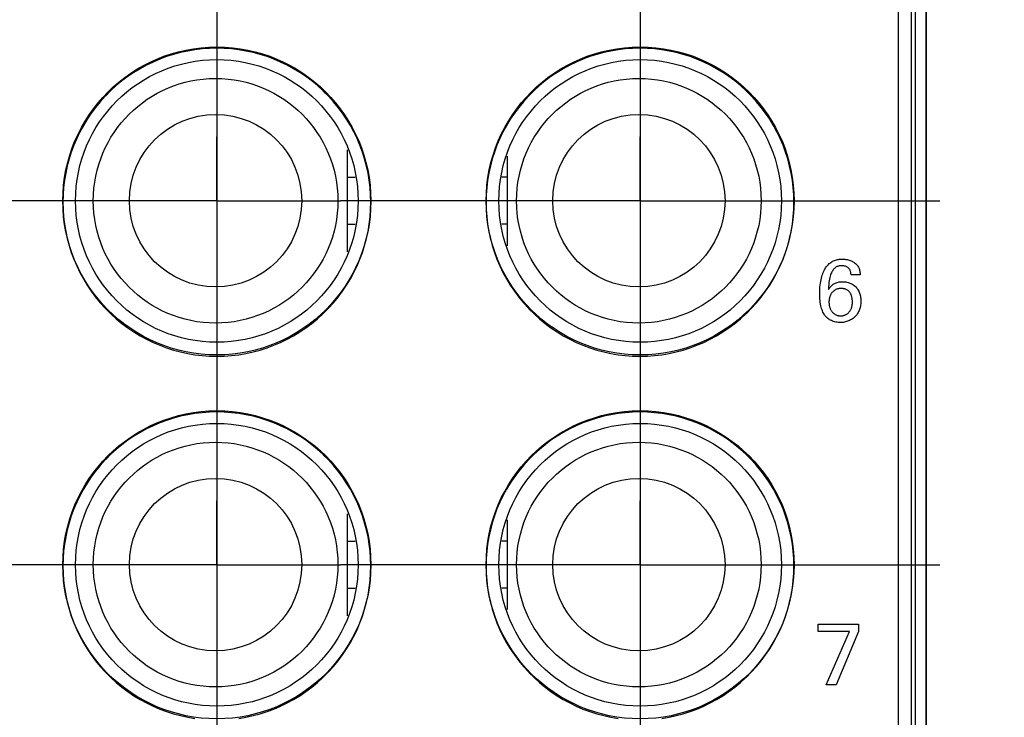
# Model space of a CAD drawing. Header units: inches. Extents: x 0.2 to 16.8, y 0.1 to 10.8.
# Tile 22 of 47: x 4.212 to 4.989, y 6.093 to 6.643. Entities that reach past the tile are written whole.
import ezdxf

# ---------------------------------------------------------------- set-up
doc = ezdxf.new("R2010")
doc.units = ezdxf.units.IN
doc.header["$LTSCALE"] = 0.935
doc.header["$MEASUREMENT"] = 0
doc.linetypes.add('CENTER', pattern=[0.6, 0.375, -0.075, 0.075, -0.075])
doc.layers.get('0').update_dxf_attribs({"linetype": 'CONTINUOUS'})
for name, color, linetype in [('ARTWORK', 7, 'CONTINUOUS'), ('DEFAULT_1', 7, 'CENTER'), ('DIMENSIONS', 7, 'CONTINUOUS')]:
    doc.layers.add(name, color=color, linetype=linetype)
doc.styles.get("Standard").update_dxf_attribs({"font": 'txt', "width": 0.8})
doc.dimstyles.new('DIMSTYLE_2', dxfattribs={"dimtxt": 0.125, "dimasz": 0.18, "dimexe": 0.18, "dimexo": 0.0625, "dimgap": 0.09, "dimtad": 0, "dimtih": 1, "dimtoh": 1, "dimdec": 3, "dimzin": 4, "dimdsep": 46, "dimtxsty": 'STANDARD', "dimblk": '_FILLED', "dimblk1": '_FILLED', "dimblk2": '_FILLED', "dimcen": 0.09, "dimadec": 0, "dimazin": 0, "dimtp": 0.001, "dimtm": 0.001, "dimtfac": 1, "dimtdec": 3, "dimtofl": 0, "dimtmove": 0, "dimatfit": 3, "dimldrblk": '_FILLED', "dimfxl": 1, "dimtolj": 1, "dimtzin": 4, "dimarcsym": 0})

# ---------------------------------------------------------------- blocks, each defined once
blk = doc.blocks.new('*D21')
at = {"layer": 'DIMENSIONS', "color": 2, "linetype": 'CONTINUOUS'}
blk.add_line((4.36747, 7.012), (4.36747, 2.31488), dxfattribs=at)
at = {"layer": 'DIMENSIONS', "color": 2, "linetype": 'CONTINUOUS', "width": 0.8}
for s, p in [(']', (4.42997, 2.15238)), ('1.37', (4.42997, 1.75238)), ('[', (4.42997, 1.65238)), ('.054', (4.42997, 1.12738)), ('10X -', (4.42997, 0.62738))]:
    blk.add_text(s, height=0.125, rotation=90, dxfattribs=at).set_placement(p)
blk = doc.blocks.new('_FILLED')
at = {"color": 0, "linetype": 'BYBLOCK'}
blk.add_solid([(0, 0), (-1, 0.1736), (-1, -0.1736)], dxfattribs=at)
blk = doc.blocks.new('*D22')
at = {"layer": 'DIMENSIONS', "color": 2, "linetype": 'CONTINUOUS'}
blk.add_line((4.70147, 7.012), (4.70147, 2.31488), dxfattribs=at)
at = {"layer": 'DIMENSIONS', "color": 2, "linetype": 'CONTINUOUS', "width": 0.8}
for s, p in [(']', (4.76397, 2.15238)), ('7.11', (4.76397, 1.75238)), ('[', (4.76397, 1.65238)), ('.280', (4.76397, 1.12738)), ('9X ', (4.76397, 0.82738))]:
    blk.add_text(s, height=0.125, rotation=90, dxfattribs=at).set_placement(p)
blk = doc.blocks.new('*D23')
at = {"layer": 'DIMENSIONS', "color": 2, "linetype": 'CONTINUOUS'}
for p, q in [((4.70947, 4.33777), (4.70947, 2.88968)), ((4.70947, 2.88968), (4.88728, 2.61657)), ((4.88728, 2.61657), (4.88728, 2.31488))]:
    blk.add_line(p, q, dxfattribs=at)
at = {"layer": 'DIMENSIONS', "color": 2, "linetype": 'CONTINUOUS', "width": 0.8}
for s, p in [(']', (4.94978, 2.15238)), ('7.32', (4.94978, 1.75238)), ('[', (4.94978, 1.65238)), ('.288', (4.94978, 1.12738))]:
    blk.add_text(s, height=0.125, rotation=90, dxfattribs=at).set_placement(p)

msp = doc.modelspace()

# ---------------------------------------------------------------- linework, layer by layer
at = {"color": 7, "linetype": 'CONTINUOUS'}
for p, q in [((4.91547, 3.00238), (4.91547, 8.13864)), ((4.90547, 4.03864), (4.90547, 8.10864)), ((4.92718, 7.73864), (4.92718, 3.73864)), ((4.47047, 6.46029), (4.47047, 6.54071)), ((4.59647, 6.53588), (4.59647, 6.46512)), ((4.47047, 6.51915), (4.47651, 6.51915)), ((4.59647, 6.51915), (4.59242, 6.51915)), ((4.47047, 6.48215), (4.47655, 6.48215)), ((4.59647, 6.48215), (4.59238, 6.48215)), ((4.47047, 6.17329), (4.47047, 6.25371)), ((4.59647, 6.24888), (4.59647, 6.17812)), ((4.47047, 6.23215), (4.47651, 6.23215)), ((4.59647, 6.23215), (4.59242, 6.23215)), ((4.47047, 6.19515), (4.47655, 6.19515)), ((4.59647, 6.19515), (4.59238, 6.19515))]:
    msp.add_line(p, q, dxfattribs=at)
at = {"color": 9, "linetype": 'CONTINUOUS'}
for p, q in [((4.91841, 7.73864), (4.91841, 3.73864)), ((4.92702, 7.73864), (4.92702, 3.73864))]:
    msp.add_line(p, q, dxfattribs=at)
at = {"color": 7, "linetype": 'CONTINUOUS'}
for centre, radius in [((4.36747, 6.5005), 0.1215), ((4.70147, 6.5005), 0.1215), ((4.36747, 6.5005), 0.1115), ((4.70147, 6.5005), 0.1115), ((4.36647, 6.50065), 0.0965), ((4.70047, 6.50065), 0.0965), ((4.36647, 6.50065), 0.068), ((4.70047, 6.50065), 0.068), ((4.36747, 6.2135), 0.1215), ((4.70147, 6.2135), 0.1215), ((4.36747, 6.2135), 0.1115), ((4.70147, 6.2135), 0.1115), ((4.36647, 6.21365), 0.0965), ((4.70047, 6.21365), 0.0965), ((4.36647, 6.21365), 0.068), ((4.70047, 6.21365), 0.068)]:
    msp.add_circle(centre, radius, dxfattribs=at)
at = {"layer": 'ARTWORK', "color": 7, "linetype": 'CONTINUOUS'}
for p, q in [((4.35018, 6.6197), (4.3445, 6.61876)), ((4.3559, 6.62038), (4.35018, 6.6197)), ((4.36167, 6.62079), (4.3559, 6.62038)), ((4.36748, 6.62093), (4.36167, 6.62079)), ((4.37329, 6.62079), (4.36748, 6.62093)), ((4.37905, 6.62038), (4.37329, 6.62079)), ((4.38478, 6.6197), (4.37905, 6.62038)), ((4.39045, 6.61876), (4.38478, 6.6197)), ((4.68406, 6.6197), (4.67839, 6.61876)), ((4.68979, 6.62038), (4.68406, 6.6197)), ((4.69556, 6.62079), (4.68979, 6.62038)), ((4.70136, 6.62093), (4.69556, 6.62079)), ((4.70717, 6.62079), (4.70136, 6.62093)), ((4.71294, 6.62038), (4.70717, 6.62079)), ((4.71866, 6.6197), (4.71294, 6.62038)), ((4.72434, 6.61876), (4.71866, 6.6197)), ((4.32249, 6.61232), (4.31721, 6.61007)), ((4.32787, 6.61432), (4.32249, 6.61232)), ((4.33334, 6.61606), (4.32787, 6.61432)), ((4.33889, 6.61754), (4.33334, 6.61606)), ((4.3445, 6.61876), (4.33889, 6.61754)), ((4.39606, 6.61754), (4.39045, 6.61876)), ((4.40161, 6.61606), (4.39606, 6.61754)), ((4.40708, 6.61432), (4.40161, 6.61606)), ((4.41246, 6.61232), (4.40708, 6.61432)), ((4.41774, 6.61007), (4.41246, 6.61232)), ((4.65638, 6.61232), (4.65109, 6.61007)), ((4.66176, 6.61432), (4.65638, 6.61232)), ((4.66723, 6.61606), (4.66176, 6.61432)), ((4.67277, 6.61754), (4.66723, 6.61606)), ((4.67839, 6.61876), (4.67277, 6.61754)), ((4.72995, 6.61754), (4.72434, 6.61876)), ((4.73549, 6.61606), (4.72995, 6.61754)), ((4.74096, 6.61432), (4.73549, 6.61606)), ((4.74634, 6.61232), (4.74096, 6.61432)), ((4.75163, 6.61007), (4.74634, 6.61232)), ((4.30697, 6.60481), (4.30204, 6.60181)), ((4.31203, 6.60756), (4.30697, 6.60481)), ((4.31721, 6.61007), (4.31203, 6.60756)), ((4.42292, 6.60756), (4.41774, 6.61007)), ((4.42798, 6.60481), (4.42292, 6.60756)), ((4.43291, 6.60181), (4.42798, 6.60481)), ((4.64086, 6.60481), (4.63593, 6.60181)), ((4.64592, 6.60756), (4.64086, 6.60481)), ((4.65109, 6.61007), (4.64592, 6.60756)), ((4.7568, 6.60756), (4.75163, 6.61007)), ((4.76186, 6.60481), (4.7568, 6.60756)), ((4.76679, 6.60181), (4.76186, 6.60481)), ((4.29726, 6.59858), (4.29262, 6.59513)), ((4.30204, 6.60181), (4.29726, 6.59858)), ((4.4377, 6.59858), (4.43291, 6.60181)), ((4.44233, 6.59512), (4.4377, 6.59858)), ((4.63114, 6.59858), (4.62651, 6.59513)), ((4.63593, 6.60181), (4.63114, 6.59858)), ((4.77158, 6.59858), (4.76679, 6.60181)), ((4.77621, 6.59512), (4.77158, 6.59858)), ((4.28815, 6.59145), (4.28386, 6.58756)), ((4.29262, 6.59513), (4.28815, 6.59145)), ((4.4468, 6.59145), (4.44233, 6.59512)), ((4.45109, 6.58756), (4.4468, 6.59145)), ((4.62204, 6.59145), (4.61775, 6.58756)), ((4.62651, 6.59513), (4.62204, 6.59145)), ((4.78068, 6.59145), (4.77621, 6.59512)), ((4.78498, 6.58756), (4.78068, 6.59145)), ((4.27938, 6.58309), (4.2755, 6.57879)), ((4.27976, 6.58348), (4.27938, 6.58309)), ((4.28386, 6.58756), (4.27976, 6.58348)), ((4.45148, 6.58719), (4.45109, 6.58756)), ((4.45557, 6.58308), (4.45148, 6.58719)), ((4.45946, 6.57879), (4.45557, 6.58308)), ((4.61327, 6.58309), (4.60938, 6.57879)), ((4.61364, 6.58348), (4.61327, 6.58309)), ((4.61775, 6.58756), (4.61364, 6.58348)), ((4.78537, 6.58719), (4.78498, 6.58756)), ((4.78946, 6.58308), (4.78537, 6.58719)), ((4.79334, 6.57879), (4.78946, 6.58308)), ((4.27182, 6.57432), (4.26836, 6.56969)), ((4.2755, 6.57879), (4.27182, 6.57432)), ((4.46314, 6.57432), (4.45946, 6.57879)), ((4.46659, 6.56968), (4.46314, 6.57432)), ((4.6057, 6.57432), (4.60225, 6.56969)), ((4.60938, 6.57879), (4.6057, 6.57432)), ((4.79702, 6.57432), (4.79334, 6.57879)), ((4.80048, 6.56968), (4.79702, 6.57432)), ((4.26836, 6.56969), (4.26513, 6.5649)), ((4.46982, 6.56489), (4.46659, 6.56968)), ((4.60225, 6.56969), (4.59902, 6.5649)), ((4.80371, 6.56489), (4.80048, 6.56968)), ((4.26214, 6.55997), (4.25938, 6.55492)), ((4.26513, 6.5649), (4.26214, 6.55997)), ((4.47282, 6.55997), (4.46982, 6.56489)), ((4.47557, 6.55491), (4.47282, 6.55997)), ((4.59602, 6.55997), (4.59327, 6.55492)), ((4.59902, 6.5649), (4.59602, 6.55997)), ((4.8067, 6.55997), (4.80371, 6.56489)), ((4.80946, 6.55491), (4.8067, 6.55997)), ((4.25688, 6.54974), (4.25462, 6.54445)), ((4.25938, 6.55492), (4.25688, 6.54974)), ((4.47808, 6.54973), (4.47557, 6.55491)), ((4.48034, 6.54445), (4.47808, 6.54973)), ((4.59076, 6.54974), (4.58851, 6.54445)), ((4.59327, 6.55492), (4.59076, 6.54974)), ((4.81196, 6.54973), (4.80946, 6.55491)), ((4.81422, 6.54445), (4.81196, 6.54973)), ((4.25462, 6.54445), (4.25262, 6.53907)), ((4.48234, 6.53907), (4.48034, 6.54445)), ((4.58851, 6.54445), (4.58651, 6.53907)), ((4.81622, 6.53907), (4.81422, 6.54445)), ((4.25262, 6.53907), (4.25088, 6.5336)), ((4.48408, 6.5336), (4.48234, 6.53907)), ((4.58651, 6.53907), (4.58477, 6.5336)), ((4.81796, 6.5336), (4.81622, 6.53907)), ((4.2494, 6.52806), (4.24819, 6.52244)), ((4.25088, 6.5336), (4.2494, 6.52806)), ((4.48556, 6.52805), (4.48408, 6.5336)), ((4.48677, 6.52244), (4.48556, 6.52805)), ((4.58329, 6.52806), (4.58207, 6.52244)), ((4.58477, 6.5336), (4.58329, 6.52806)), ((4.81944, 6.52805), (4.81796, 6.5336)), ((4.82065, 6.52244), (4.81944, 6.52805)), ((4.24819, 6.52244), (4.24724, 6.51677)), ((4.48772, 6.51677), (4.48677, 6.52244)), ((4.58207, 6.52244), (4.58113, 6.51677)), ((4.8216, 6.51677), (4.82065, 6.52244)), ((4.24656, 6.51105), (4.24616, 6.50528)), ((4.24724, 6.51677), (4.24656, 6.51105)), ((4.48839, 6.51104), (4.48772, 6.51677)), ((4.4888, 6.50527), (4.48839, 6.51104)), ((4.58045, 6.51105), (4.58004, 6.50528)), ((4.58113, 6.51677), (4.58045, 6.51105)), ((4.82228, 6.51104), (4.8216, 6.51677)), ((4.82269, 6.50527), (4.82228, 6.51104)), ((4.24616, 6.50528), (4.24602, 6.49947)), ((4.48894, 6.49947), (4.4888, 6.50527)), ((4.58004, 6.50528), (4.5799, 6.49947)), ((4.82282, 6.49947), (4.82269, 6.50527)), ((4.24602, 6.49947), (4.24616, 6.49366)), ((4.4888, 6.49366), (4.48894, 6.49947)), ((4.5799, 6.49947), (4.58004, 6.49366)), ((4.82269, 6.49366), (4.82282, 6.49947)), ((4.24616, 6.49366), (4.24656, 6.48789)), ((4.24656, 6.48789), (4.24724, 6.48216)), ((4.48772, 6.48217), (4.48839, 6.48789)), ((4.48839, 6.48789), (4.4888, 6.49366)), ((4.58004, 6.49366), (4.58045, 6.48789)), ((4.58045, 6.48789), (4.58113, 6.48216)), ((4.8216, 6.48217), (4.82228, 6.48789)), ((4.82228, 6.48789), (4.82269, 6.49366)), ((4.24724, 6.48216), (4.24819, 6.47649)), ((4.48677, 6.4765), (4.48772, 6.48217)), ((4.58113, 6.48216), (4.58207, 6.47649)), ((4.82065, 6.4765), (4.8216, 6.48217)), ((4.24819, 6.47649), (4.2494, 6.47088)), ((4.48556, 6.47088), (4.48677, 6.4765)), ((4.58207, 6.47649), (4.58329, 6.47088)), ((4.81944, 6.47088), (4.82065, 6.4765)), ((4.2494, 6.47088), (4.25088, 6.46533)), ((4.25088, 6.46533), (4.25262, 6.45986)), ((4.48234, 6.45987), (4.48408, 6.46534)), ((4.48408, 6.46534), (4.48556, 6.47088)), ((4.58329, 6.47088), (4.58477, 6.46533)), ((4.58477, 6.46533), (4.58651, 6.45986)), ((4.81622, 6.45987), (4.81796, 6.46534)), ((4.81796, 6.46534), (4.81944, 6.47088)), ((4.25262, 6.45986), (4.25462, 6.45448)), ((4.48034, 6.45449), (4.48234, 6.45987)), ((4.58651, 6.45986), (4.58851, 6.45448)), ((4.81422, 6.45449), (4.81622, 6.45987)), ((4.25462, 6.45448), (4.25688, 6.4492)), ((4.25688, 6.4492), (4.25939, 6.44402)), ((4.47557, 6.44403), (4.47808, 6.44921)), ((4.47808, 6.44921), (4.48034, 6.45449)), ((4.58851, 6.45448), (4.59076, 6.4492)), ((4.59076, 6.4492), (4.59327, 6.44402)), ((4.80946, 6.44403), (4.81196, 6.44921)), ((4.81196, 6.44921), (4.81422, 6.45449)), ((4.84787, 6.44771), (4.84839, 6.44847)), ((4.84839, 6.44847), (4.84894, 6.44918)), ((4.84894, 6.44918), (4.84951, 6.44984)), ((4.84951, 6.44984), (4.85009, 6.45045)), ((4.85009, 6.45045), (4.8507, 6.45102)), ((4.8507, 6.45102), (4.85133, 6.45154)), ((4.85133, 6.45154), (4.85199, 6.45203)), ((4.85199, 6.45203), (4.85266, 6.45247)), ((4.85266, 6.45247), (4.85336, 6.45287)), ((4.85336, 6.45287), (4.85409, 6.45323)), ((4.85409, 6.45323), (4.85484, 6.45355)), ((4.85484, 6.45355), (4.85562, 6.45383)), ((4.85562, 6.45383), (4.85642, 6.45407)), ((4.85679, 6.44866), (4.85627, 6.44839)), ((4.85642, 6.45407), (4.85726, 6.45427)), ((4.85735, 6.44889), (4.85679, 6.44866)), ((4.85726, 6.45427), (4.85813, 6.45443)), ((4.85793, 6.44908), (4.85735, 6.44889)), ((4.85855, 6.44923), (4.85793, 6.44908)), ((4.85813, 6.45443), (4.85858, 6.45449)), ((4.8592, 6.44934), (4.85855, 6.44923)), ((4.85858, 6.45449), (4.85904, 6.45454)), ((4.85904, 6.45454), (4.85997, 6.45461)), ((4.85988, 6.44941), (4.8592, 6.44934)), ((4.86061, 6.44943), (4.85988, 6.44941)), ((4.85997, 6.45461), (4.86095, 6.45463)), ((4.86097, 6.44942), (4.86061, 6.44943)), ((4.86095, 6.45463), (4.86194, 6.45461)), ((4.86162, 6.44937), (4.86097, 6.44942)), ((4.86226, 6.44928), (4.86162, 6.44937)), ((4.86194, 6.45461), (4.8629, 6.45454)), ((4.86286, 6.44915), (4.86226, 6.44928)), ((4.86344, 6.44897), (4.86286, 6.44915)), ((4.8629, 6.45454), (4.86382, 6.45443)), ((4.86399, 6.44876), (4.86344, 6.44897)), ((4.86382, 6.45443), (4.86472, 6.45427)), ((4.8645, 6.44852), (4.86399, 6.44876)), ((4.86497, 6.44824), (4.8645, 6.44852)), ((4.86472, 6.45427), (4.86558, 6.45408)), ((4.86558, 6.45408), (4.8664, 6.45384)), ((4.8664, 6.45384), (4.8672, 6.45357)), ((4.8672, 6.45357), (4.86797, 6.45325)), ((4.86797, 6.45325), (4.8687, 6.4529)), ((4.8687, 6.4529), (4.86941, 6.45252)), ((4.86941, 6.45252), (4.87008, 6.4521)), ((4.87008, 6.4521), (4.87072, 6.45165)), ((4.87072, 6.45165), (4.87132, 6.45117)), ((4.87132, 6.45117), (4.87188, 6.45066)), ((4.87188, 6.45066), (4.8724, 6.45014)), ((4.8724, 6.45014), (4.87248, 6.45006)), ((4.87248, 6.45006), (4.87292, 6.44951)), ((4.87292, 6.44951), (4.87331, 6.44894)), ((4.87331, 6.44894), (4.87366, 6.44836)), ((4.25939, 6.44402), (4.26214, 6.43896)), ((4.47282, 6.43897), (4.47557, 6.44403)), ((4.59327, 6.44402), (4.59602, 6.43896)), ((4.8067, 6.43897), (4.80946, 6.44403)), ((4.84452, 6.43962), (4.84484, 6.44085)), ((4.84484, 6.44085), (4.8452, 6.44201)), ((4.8452, 6.44201), (4.84558, 6.4431)), ((4.84558, 6.4431), (4.84599, 6.44414)), ((4.84599, 6.44414), (4.84643, 6.44512)), ((4.84643, 6.44512), (4.84688, 6.44604)), ((4.84688, 6.44604), (4.84737, 6.4469)), ((4.84737, 6.4469), (4.84787, 6.44771)), ((4.85145, 6.44111), (4.85117, 6.44003)), ((4.85175, 6.4421), (4.85145, 6.44111)), ((4.85207, 6.44299), (4.85175, 6.4421)), ((4.85241, 6.44381), (4.85207, 6.44299)), ((4.85277, 6.44455), (4.85241, 6.44381)), ((4.85315, 6.44522), (4.85277, 6.44455)), ((4.85354, 6.44583), (4.85315, 6.44522)), ((4.85395, 6.44638), (4.85354, 6.44583)), ((4.85437, 6.44687), (4.85395, 6.44638)), ((4.85481, 6.44732), (4.85437, 6.44687)), ((4.85528, 6.44772), (4.85481, 6.44732)), ((4.85576, 6.44807), (4.85528, 6.44772)), ((4.85627, 6.44839), (4.85576, 6.44807)), ((4.86541, 6.44793), (4.86497, 6.44824)), ((4.86582, 6.44759), (4.86541, 6.44793)), ((4.86619, 6.44722), (4.86582, 6.44759)), ((4.86652, 6.44682), (4.86619, 6.44722)), ((4.86682, 6.44638), (4.86652, 6.44682)), ((4.86709, 6.44591), (4.86682, 6.44638)), ((4.86732, 6.44541), (4.86709, 6.44591)), ((4.86751, 6.44487), (4.86732, 6.44541)), ((4.86767, 6.44429), (4.86751, 6.44487)), ((4.86778, 6.44366), (4.86767, 6.44429)), ((4.86786, 6.443), (4.86778, 6.44366)), ((4.86789, 6.44228), (4.86786, 6.443)), ((4.87505, 6.44228), (4.86789, 6.44228)), ((4.87366, 6.44836), (4.87397, 6.44776)), ((4.87397, 6.44776), (4.87423, 6.44714)), ((4.87423, 6.44714), (4.87446, 6.4465)), ((4.87446, 6.4465), (4.87465, 6.44583)), ((4.87465, 6.44583), (4.8748, 6.44513)), ((4.8748, 6.44513), (4.87491, 6.44439)), ((4.87491, 6.44439), (4.87499, 6.4436)), ((4.87499, 6.4436), (4.87504, 6.44272)), ((4.87504, 6.44272), (4.87505, 6.44228)), ((4.26214, 6.43896), (4.26513, 6.43403)), ((4.26513, 6.43403), (4.26836, 6.42925)), ((4.46659, 6.42925), (4.46982, 6.43404)), ((4.46982, 6.43404), (4.47282, 6.43897)), ((4.59602, 6.43896), (4.59902, 6.43403)), ((4.59902, 6.43403), (4.60225, 6.42925)), ((4.80048, 6.42925), (4.80371, 6.43404)), ((4.80371, 6.43404), (4.8067, 6.43897)), ((4.84339, 6.43253), (4.84355, 6.43407)), ((4.84355, 6.43407), (4.84374, 6.43555)), ((4.84374, 6.43555), (4.84396, 6.43697)), ((4.84396, 6.43697), (4.84422, 6.43833)), ((4.84422, 6.43833), (4.84452, 6.43962)), ((4.85028, 6.43452), (4.85012, 6.43279)), ((4.85046, 6.4361), (4.85028, 6.43452)), ((4.85067, 6.43753), (4.85046, 6.4361)), ((4.85091, 6.43884), (4.85067, 6.43753)), ((4.85117, 6.44003), (4.85091, 6.43884)), ((4.85159, 6.43281), (4.8521, 6.43335)), ((4.8521, 6.43335), (4.85263, 6.43385)), ((4.85263, 6.43385), (4.85317, 6.43431)), ((4.85317, 6.43431), (4.85374, 6.43473)), ((4.85374, 6.43473), (4.85433, 6.43511)), ((4.85433, 6.43511), (4.85495, 6.43545)), ((4.85495, 6.43545), (4.8556, 6.43575)), ((4.8556, 6.43575), (4.85628, 6.43602)), ((4.85628, 6.43602), (4.85699, 6.43625)), ((4.85699, 6.43625), (4.85774, 6.43644)), ((4.85774, 6.43644), (4.85853, 6.4366)), ((4.85853, 6.4366), (4.85937, 6.43671)), ((4.85937, 6.43671), (4.86024, 6.43678)), ((4.86024, 6.43678), (4.86117, 6.4368)), ((4.86117, 6.4368), (4.86207, 6.43678)), ((4.86207, 6.43678), (4.86296, 6.43671)), ((4.86296, 6.43671), (4.86383, 6.43659)), ((4.86383, 6.43659), (4.86468, 6.43643)), ((4.86468, 6.43643), (4.8655, 6.43623)), ((4.8655, 6.43623), (4.8663, 6.43598)), ((4.8663, 6.43598), (4.86707, 6.4357)), ((4.86707, 6.4357), (4.86782, 6.43537)), ((4.86782, 6.43537), (4.86853, 6.43501)), ((4.86853, 6.43501), (4.86922, 6.4346)), ((4.86922, 6.4346), (4.86987, 6.43417)), ((4.86987, 6.43417), (4.87049, 6.43369)), ((4.87049, 6.43369), (4.87108, 6.43318)), ((4.87108, 6.43318), (4.87164, 6.43264)), ((4.26836, 6.42925), (4.27182, 6.42461)), ((4.46314, 6.42462), (4.46659, 6.42925)), ((4.60225, 6.42925), (4.6057, 6.42461)), ((4.79702, 6.42462), (4.80048, 6.42925)), ((4.84319, 6.42761), (4.84321, 6.42929)), ((4.84319, 6.4275), (4.84319, 6.42761)), ((4.8432, 6.42619), (4.84319, 6.4275)), ((4.84326, 6.4246), (4.8432, 6.42619)), ((4.84321, 6.42929), (4.84328, 6.43093)), ((4.84328, 6.43093), (4.84339, 6.43253)), ((4.85012, 6.43279), (4.85, 6.43088)), ((4.85, 6.43088), (4.85, 6.43069)), ((4.85, 6.43069), (4.85001, 6.43072)), ((4.85001, 6.43072), (4.85058, 6.43153)), ((4.85058, 6.43153), (4.85109, 6.4322)), ((4.85124, 6.42521), (4.85107, 6.42472)), ((4.85109, 6.4322), (4.85159, 6.43281)), ((4.85142, 6.42568), (4.85124, 6.42521)), ((4.85162, 6.42614), (4.85142, 6.42568)), ((4.85184, 6.42658), (4.85162, 6.42614)), ((4.85207, 6.427), (4.85184, 6.42658)), ((4.85232, 6.4274), (4.85207, 6.427)), ((4.85259, 6.42779), (4.85232, 6.4274)), ((4.85286, 6.42815), (4.85259, 6.42779)), ((4.85316, 6.4285), (4.85286, 6.42815)), ((4.85346, 6.42883), (4.85316, 6.4285)), ((4.85378, 6.42914), (4.85346, 6.42883)), ((4.85411, 6.42943), (4.85378, 6.42914)), ((4.85445, 6.4297), (4.85411, 6.42943)), ((4.85481, 6.42995), (4.85445, 6.4297)), ((4.85517, 6.43018), (4.85481, 6.42995)), ((4.85555, 6.4304), (4.85517, 6.43018)), ((4.85595, 6.43059), (4.85555, 6.4304)), ((4.85635, 6.43077), (4.85595, 6.43059)), ((4.85677, 6.43092), (4.85635, 6.43077)), ((4.8572, 6.43106), (4.85677, 6.43092)), ((4.85764, 6.43118), (4.8572, 6.43106)), ((4.85809, 6.43127), (4.85764, 6.43118)), ((4.85856, 6.43135), (4.85809, 6.43127)), ((4.85905, 6.4314), (4.85856, 6.43135)), ((4.85929, 6.43142), (4.85905, 6.4314)), ((4.85954, 6.43144), (4.85929, 6.43142)), ((4.86006, 6.43145), (4.85954, 6.43144)), ((4.86059, 6.43144), (4.86006, 6.43145)), ((4.8611, 6.43141), (4.86059, 6.43144)), ((4.86159, 6.43135), (4.8611, 6.43141)), ((4.86207, 6.43128), (4.86159, 6.43135)), ((4.86252, 6.43118), (4.86207, 6.43128)), ((4.86295, 6.43107), (4.86252, 6.43118)), ((4.86336, 6.43094), (4.86295, 6.43107)), ((4.86376, 6.43079), (4.86336, 6.43094)), ((4.86414, 6.43062), (4.86376, 6.43079)), ((4.86451, 6.43044), (4.86414, 6.43062)), ((4.86486, 6.43024), (4.86451, 6.43044)), ((4.86519, 6.43002), (4.86486, 6.43024)), ((4.86551, 6.42978), (4.86519, 6.43002)), ((4.86582, 6.42953), (4.86551, 6.42978)), ((4.86612, 6.42925), (4.86582, 6.42953)), ((4.8664, 6.42896), (4.86612, 6.42925)), ((4.86667, 6.42865), (4.8664, 6.42896)), ((4.86693, 6.42832), (4.86667, 6.42865)), ((4.86717, 6.42797), (4.86693, 6.42832)), ((4.8674, 6.4276), (4.86717, 6.42797)), ((4.86762, 6.42721), (4.8674, 6.4276)), ((4.86782, 6.42679), (4.86762, 6.42721)), ((4.86801, 6.42636), (4.86782, 6.42679)), ((4.86819, 6.4259), (4.86801, 6.42636)), ((4.86835, 6.42542), (4.86819, 6.4259)), ((4.86849, 6.42492), (4.86835, 6.42542)), ((4.87164, 6.43264), (4.87217, 6.43206)), ((4.87217, 6.43206), (4.87266, 6.43145)), ((4.87266, 6.43145), (4.87312, 6.4308)), ((4.87312, 6.4308), (4.87354, 6.43012)), ((4.87354, 6.43012), (4.87393, 6.42941)), ((4.87393, 6.42941), (4.87428, 6.42866)), ((4.87428, 6.42866), (4.8746, 6.42787)), ((4.8746, 6.42787), (4.87487, 6.42706)), ((4.87487, 6.42706), (4.875, 6.42663)), ((4.875, 6.42663), (4.87511, 6.4262)), ((4.87511, 6.4262), (4.87531, 6.42531)), ((4.87531, 6.42531), (4.87547, 6.42439)), ((4.27182, 6.42461), (4.2755, 6.42014)), ((4.2755, 6.42014), (4.27938, 6.41585)), ((4.45557, 6.41586), (4.45946, 6.42015)), ((4.45946, 6.42015), (4.46314, 6.42462)), ((4.6057, 6.42461), (4.60938, 6.42014)), ((4.60938, 6.42014), (4.61327, 6.41585)), ((4.78946, 6.41586), (4.79334, 6.42015)), ((4.79334, 6.42015), (4.79702, 6.42462)), ((4.84335, 6.4231), (4.84326, 6.4246)), ((4.84348, 6.42168), (4.84335, 6.4231)), ((4.84365, 6.42034), (4.84348, 6.42168)), ((4.84386, 6.41908), (4.84365, 6.42034)), ((4.8441, 6.41788), (4.84386, 6.41908)), ((4.84437, 6.41675), (4.8441, 6.41788)), ((4.85049, 6.4215), (4.85047, 6.42093)), ((4.85047, 6.42093), (4.85047, 6.42069)), ((4.85047, 6.42069), (4.85048, 6.42011)), ((4.85048, 6.42011), (4.85051, 6.41954)), ((4.85054, 6.42206), (4.85049, 6.4215)), ((4.85051, 6.41954), (4.85057, 6.41898)), ((4.8506, 6.42262), (4.85054, 6.42206)), ((4.85057, 6.41898), (4.85065, 6.41843)), ((4.85069, 6.42316), (4.8506, 6.42262)), ((4.85065, 6.41843), (4.85075, 6.41789)), ((4.8508, 6.42369), (4.85069, 6.42316)), ((4.85075, 6.41789), (4.85075, 6.41788)), ((4.85075, 6.41788), (4.85087, 6.41735)), ((4.85092, 6.42421), (4.8508, 6.42369)), ((4.85107, 6.42472), (4.85092, 6.42421)), ((4.86862, 6.42439), (4.86849, 6.42492)), ((4.86873, 6.42384), (4.86862, 6.42439)), ((4.86862, 6.41726), (4.86874, 6.41779)), ((4.86883, 6.42327), (4.86873, 6.42384)), ((4.86874, 6.41779), (4.86883, 6.41834)), ((4.8689, 6.42269), (4.86883, 6.42327)), ((4.86883, 6.41834), (4.86891, 6.41891)), ((4.86896, 6.42209), (4.8689, 6.42269)), ((4.86891, 6.41891), (4.86896, 6.41951)), ((4.86899, 6.42147), (4.86896, 6.42209)), ((4.86896, 6.41951), (4.86899, 6.42012)), ((4.869, 6.42086), (4.86899, 6.42147)), ((4.86899, 6.42012), (4.869, 6.42076)), ((4.869, 6.42076), (4.869, 6.42086)), ((4.87531, 6.41742), (4.87511, 6.41651)), ((4.87547, 6.41836), (4.87531, 6.41742)), ((4.87547, 6.42439), (4.87558, 6.42342)), ((4.87558, 6.41934), (4.87547, 6.41836)), ((4.87558, 6.42342), (4.87565, 6.42243)), ((4.87565, 6.42035), (4.87558, 6.41934)), ((4.87565, 6.42243), (4.87568, 6.42139)), ((4.87568, 6.42139), (4.87565, 6.42035)), ((4.27938, 6.41585), (4.27976, 6.41546)), ((4.27976, 6.41546), (4.28386, 6.41137)), ((4.28386, 6.41137), (4.28816, 6.40748)), ((4.4468, 6.40749), (4.45109, 6.41138)), ((4.45109, 6.41138), (4.45148, 6.41175)), ((4.45148, 6.41175), (4.45557, 6.41586)), ((4.61327, 6.41585), (4.61364, 6.41546)), ((4.61364, 6.41546), (4.61775, 6.41137)), ((4.61775, 6.41137), (4.62204, 6.40748)), ((4.78068, 6.40749), (4.78498, 6.41138)), ((4.78498, 6.41138), (4.78537, 6.41175)), ((4.78537, 6.41175), (4.78946, 6.41586)), ((4.84467, 6.41569), (4.84437, 6.41675)), ((4.845, 6.41469), (4.84467, 6.41569)), ((4.84536, 6.41374), (4.845, 6.41469)), ((4.84575, 6.41285), (4.84536, 6.41374)), ((4.84616, 6.41201), (4.84575, 6.41285)), ((4.8466, 6.41122), (4.84616, 6.41201)), ((4.84706, 6.41048), (4.8466, 6.41122)), ((4.84755, 6.40979), (4.84706, 6.41048)), ((4.84801, 6.40924), (4.84755, 6.40979)), ((4.85087, 6.41735), (4.85101, 6.41684)), ((4.85101, 6.41684), (4.85117, 6.41635)), ((4.85117, 6.41635), (4.85135, 6.41586)), ((4.85135, 6.41586), (4.85154, 6.4154)), ((4.85154, 6.4154), (4.85176, 6.41495)), ((4.85176, 6.41495), (4.85199, 6.41451)), ((4.85199, 6.41451), (4.85224, 6.4141)), ((4.85224, 6.4141), (4.8525, 6.4137)), ((4.8525, 6.4137), (4.85278, 6.41331)), ((4.85278, 6.41331), (4.85307, 6.41295)), ((4.85307, 6.41295), (4.85338, 6.41261)), ((4.85338, 6.41261), (4.8537, 6.41228)), ((4.8537, 6.41228), (4.85403, 6.41198)), ((4.85403, 6.41198), (4.85437, 6.41169)), ((4.85437, 6.41169), (4.85473, 6.41143)), ((4.85473, 6.41143), (4.85509, 6.41118)), ((4.85509, 6.41118), (4.85547, 6.41096)), ((4.85547, 6.41096), (4.85585, 6.41075)), ((4.85585, 6.41075), (4.85625, 6.41057)), ((4.85625, 6.41057), (4.85665, 6.4104)), ((4.85665, 6.4104), (4.85707, 6.41026)), ((4.85707, 6.41026), (4.85749, 6.41014)), ((4.85749, 6.41014), (4.85792, 6.41004)), ((4.85792, 6.41004), (4.85835, 6.40996)), ((4.85835, 6.40996), (4.8588, 6.40991)), ((4.8588, 6.40991), (4.85925, 6.40988)), ((4.85925, 6.40988), (4.8597, 6.40986)), ((4.8597, 6.40986), (4.85982, 6.40986)), ((4.85982, 6.40986), (4.86028, 6.40988)), ((4.86028, 6.40988), (4.86073, 6.40992)), ((4.86073, 6.40992), (4.86119, 6.40998)), ((4.86119, 6.40998), (4.86164, 6.41007)), ((4.86164, 6.41007), (4.86208, 6.41017)), ((4.86208, 6.41017), (4.86251, 6.4103)), ((4.86251, 6.4103), (4.86294, 6.41045)), ((4.86294, 6.41045), (4.86336, 6.41062)), ((4.86336, 6.41062), (4.86376, 6.41081)), ((4.86376, 6.41081), (4.86415, 6.41101)), ((4.86415, 6.41101), (4.86453, 6.41124)), ((4.86453, 6.41124), (4.8649, 6.41148)), ((4.8649, 6.41148), (4.86526, 6.41174)), ((4.86526, 6.41174), (4.8656, 6.41202)), ((4.8656, 6.41202), (4.86592, 6.41232)), ((4.86592, 6.41232), (4.86623, 6.41264)), ((4.86623, 6.41264), (4.86653, 6.41297)), ((4.86653, 6.41297), (4.86681, 6.41332)), ((4.86681, 6.41332), (4.86708, 6.41368)), ((4.86708, 6.41368), (4.86733, 6.41407)), ((4.86733, 6.41407), (4.86756, 6.41447)), ((4.86756, 6.41447), (4.86778, 6.41489)), ((4.86778, 6.41489), (4.86798, 6.41532)), ((4.86798, 6.41532), (4.86817, 6.41578)), ((4.86817, 6.41578), (4.86834, 6.41625)), ((4.86834, 6.41625), (4.86849, 6.41674)), ((4.86849, 6.41674), (4.86862, 6.41726)), ((4.87154, 6.4097), (4.87097, 6.40909)), ((4.87209, 6.41033), (4.87154, 6.4097)), ((4.8726, 6.41099), (4.87209, 6.41033)), ((4.87307, 6.41169), (4.8726, 6.41099)), ((4.8735, 6.41242), (4.87307, 6.41169)), ((4.8739, 6.41317), (4.8735, 6.41242)), ((4.87426, 6.41396), (4.8739, 6.41317)), ((4.87458, 6.41478), (4.87426, 6.41396)), ((4.87487, 6.41563), (4.87458, 6.41478)), ((4.87511, 6.41651), (4.87487, 6.41563)), ((4.28816, 6.40748), (4.29263, 6.40381)), ((4.29263, 6.40381), (4.29726, 6.40035)), ((4.43769, 6.40035), (4.44233, 6.40381)), ((4.44233, 6.40381), (4.4468, 6.40749)), ((4.62204, 6.40748), (4.62651, 6.40381)), ((4.62651, 6.40381), (4.63114, 6.40035)), ((4.77158, 6.40035), (4.77621, 6.40381)), ((4.77621, 6.40381), (4.78068, 6.40749)), ((4.84851, 6.40872), (4.84801, 6.40924)), ((4.84905, 6.40821), (4.84851, 6.40872)), ((4.84964, 6.40773), (4.84905, 6.40821)), ((4.85027, 6.40727), (4.84964, 6.40773)), ((4.85095, 6.40684), (4.85027, 6.40727)), ((4.85167, 6.40643), (4.85095, 6.40684)), ((4.85243, 6.40606), (4.85167, 6.40643)), ((4.85322, 6.40573), (4.85243, 6.40606)), ((4.85405, 6.40544), (4.85322, 6.40573)), ((4.8549, 6.40518), (4.85405, 6.40544)), ((4.85578, 6.40497), (4.8549, 6.40518)), ((4.85667, 6.4048), (4.85578, 6.40497)), ((4.85671, 6.4048), (4.85667, 6.4048)), ((4.85761, 6.40468), (4.85671, 6.4048)), ((4.85852, 6.40461), (4.85761, 6.40468)), ((4.85943, 6.40458), (4.85852, 6.40461)), ((4.85982, 6.40459), (4.85943, 6.40458)), ((4.86075, 6.40463), (4.85982, 6.40459)), ((4.86166, 6.40472), (4.86075, 6.40463)), ((4.86257, 6.40486), (4.86166, 6.40472)), ((4.86346, 6.40504), (4.86257, 6.40486)), ((4.86433, 6.40527), (4.86346, 6.40504)), ((4.86518, 6.40554), (4.86433, 6.40527)), ((4.866, 6.40585), (4.86518, 6.40554)), ((4.8668, 6.4062), (4.866, 6.40585)), ((4.86757, 6.40659), (4.8668, 6.4062)), ((4.86831, 6.40702), (4.86757, 6.40659)), ((4.86903, 6.40749), (4.86831, 6.40702)), ((4.86971, 6.40799), (4.86903, 6.40749)), ((4.87035, 6.40853), (4.86971, 6.40799)), ((4.87097, 6.40909), (4.87035, 6.40853)), ((4.29726, 6.40035), (4.30205, 6.39712)), ((4.30205, 6.39712), (4.30697, 6.39413)), ((4.30697, 6.39413), (4.31203, 6.39137)), ((4.42292, 6.39137), (4.42798, 6.39413)), ((4.42798, 6.39413), (4.43291, 6.39712)), ((4.43291, 6.39712), (4.43769, 6.40035)), ((4.63114, 6.40035), (4.63593, 6.39712)), ((4.63593, 6.39712), (4.64086, 6.39413)), ((4.64086, 6.39413), (4.64592, 6.39137)), ((4.7568, 6.39137), (4.76186, 6.39413)), ((4.76186, 6.39413), (4.76679, 6.39712)), ((4.76679, 6.39712), (4.77158, 6.40035)), ((4.31203, 6.39137), (4.31721, 6.38887)), ((4.31721, 6.38887), (4.32249, 6.38661)), ((4.32249, 6.38661), (4.32788, 6.38461)), ((4.40708, 6.38461), (4.41246, 6.38661)), ((4.41246, 6.38661), (4.41774, 6.38887)), ((4.41774, 6.38887), (4.42292, 6.39137)), ((4.64592, 6.39137), (4.65109, 6.38887)), ((4.65109, 6.38887), (4.65638, 6.38661)), ((4.65638, 6.38661), (4.66176, 6.38461)), ((4.74096, 6.38461), (4.74634, 6.38661)), ((4.74634, 6.38661), (4.75163, 6.38887)), ((4.75163, 6.38887), (4.7568, 6.39137)), ((4.32788, 6.38461), (4.33334, 6.38287)), ((4.33334, 6.38287), (4.33889, 6.38139)), ((4.33889, 6.38139), (4.3445, 6.38018)), ((4.3445, 6.38018), (4.35018, 6.37923)), ((4.35018, 6.37923), (4.3559, 6.37855)), ((4.3559, 6.37855), (4.36167, 6.37814)), ((4.37329, 6.37814), (4.37905, 6.37855)), ((4.37905, 6.37855), (4.38478, 6.37923)), ((4.38478, 6.37923), (4.39045, 6.38018)), ((4.39045, 6.38018), (4.39606, 6.38139)), ((4.39606, 6.38139), (4.40161, 6.38287)), ((4.40161, 6.38287), (4.40708, 6.38461)), ((4.66176, 6.38461), (4.66723, 6.38287)), ((4.66723, 6.38287), (4.67277, 6.38139)), ((4.67277, 6.38139), (4.67839, 6.38018)), ((4.67839, 6.38018), (4.68406, 6.37923)), ((4.68406, 6.37923), (4.68979, 6.37855)), ((4.68979, 6.37855), (4.69556, 6.37814)), ((4.70717, 6.37814), (4.71294, 6.37855)), ((4.71294, 6.37855), (4.71866, 6.37923)), ((4.71866, 6.37923), (4.72433, 6.38018)), ((4.72433, 6.38018), (4.72995, 6.38139)), ((4.72995, 6.38139), (4.73549, 6.38287)), ((4.73549, 6.38287), (4.74096, 6.38461)), ((4.36167, 6.37814), (4.36748, 6.37801)), ((4.36748, 6.37801), (4.37329, 6.37814)), ((4.69556, 6.37814), (4.70136, 6.37801)), ((4.70136, 6.37801), (4.70717, 6.37814)), ((4.35018, 6.3328), (4.3445, 6.33185)), ((4.3559, 6.33348), (4.35018, 6.3328)), ((4.36167, 6.33389), (4.3559, 6.33348)), ((4.36748, 6.33402), (4.36167, 6.33389)), ((4.37329, 6.33389), (4.36748, 6.33402)), ((4.37905, 6.33348), (4.37329, 6.33389)), ((4.38478, 6.3328), (4.37905, 6.33348)), ((4.39045, 6.33185), (4.38478, 6.3328)), ((4.68406, 6.3328), (4.67839, 6.33185)), ((4.68979, 6.33348), (4.68406, 6.3328)), ((4.69556, 6.33389), (4.68979, 6.33348)), ((4.70136, 6.33402), (4.69556, 6.33389)), ((4.70717, 6.33389), (4.70136, 6.33402)), ((4.71294, 6.33348), (4.70717, 6.33389)), ((4.71866, 6.3328), (4.71294, 6.33348)), ((4.72434, 6.33185), (4.71866, 6.3328)), ((4.32249, 6.32542), (4.31721, 6.32317)), ((4.32787, 6.32742), (4.32249, 6.32542)), ((4.33334, 6.32916), (4.32787, 6.32742)), ((4.33889, 6.33064), (4.33334, 6.32916)), ((4.3445, 6.33185), (4.33889, 6.33064)), ((4.39606, 6.33064), (4.39045, 6.33185)), ((4.40161, 6.32916), (4.39606, 6.33064)), ((4.40708, 6.32742), (4.40161, 6.32916)), ((4.41246, 6.32542), (4.40708, 6.32742)), ((4.41774, 6.32316), (4.41246, 6.32542)), ((4.65638, 6.32542), (4.65109, 6.32317)), ((4.66176, 6.32742), (4.65638, 6.32542)), ((4.66723, 6.32916), (4.66176, 6.32742)), ((4.67277, 6.33064), (4.66723, 6.32916)), ((4.67839, 6.33185), (4.67277, 6.33064)), ((4.72995, 6.33064), (4.72434, 6.33185)), ((4.73549, 6.32916), (4.72995, 6.33064)), ((4.74096, 6.32742), (4.73549, 6.32916)), ((4.74634, 6.32542), (4.74096, 6.32742)), ((4.75163, 6.32316), (4.74634, 6.32542)), ((4.30697, 6.31791), (4.30204, 6.31491)), ((4.31203, 6.32066), (4.30697, 6.31791)), ((4.31721, 6.32317), (4.31203, 6.32066)), ((4.42292, 6.32066), (4.41774, 6.32316)), ((4.42798, 6.3179), (4.42292, 6.32066)), ((4.43291, 6.31491), (4.42798, 6.3179)), ((4.64086, 6.31791), (4.63593, 6.31491)), ((4.64592, 6.32066), (4.64086, 6.31791)), ((4.65109, 6.32317), (4.64592, 6.32066)), ((4.7568, 6.32066), (4.75163, 6.32316)), ((4.76186, 6.3179), (4.7568, 6.32066)), ((4.76679, 6.31491), (4.76186, 6.3179)), ((4.29726, 6.31168), (4.29262, 6.30822)), ((4.30204, 6.31491), (4.29726, 6.31168)), ((4.4377, 6.31168), (4.43291, 6.31491)), ((4.44233, 6.30822), (4.4377, 6.31168)), ((4.63114, 6.31168), (4.62651, 6.30822)), ((4.63593, 6.31491), (4.63114, 6.31168)), ((4.77158, 6.31168), (4.76679, 6.31491)), ((4.77621, 6.30822), (4.77158, 6.31168)), ((4.28815, 6.30455), (4.28386, 6.30066)), ((4.29262, 6.30822), (4.28815, 6.30455)), ((4.4468, 6.30454), (4.44233, 6.30822)), ((4.45109, 6.30065), (4.4468, 6.30454)), ((4.62204, 6.30455), (4.61775, 6.30066)), ((4.62651, 6.30822), (4.62204, 6.30455)), ((4.78068, 6.30454), (4.77621, 6.30822)), ((4.78498, 6.30065), (4.78068, 6.30454)), ((4.27938, 6.29618), (4.2755, 6.29189)), ((4.27976, 6.29657), (4.27938, 6.29618)), ((4.28386, 6.30066), (4.27976, 6.29657)), ((4.45148, 6.30028), (4.45109, 6.30065)), ((4.45557, 6.29618), (4.45148, 6.30028)), ((4.45946, 6.29188), (4.45557, 6.29618)), ((4.61327, 6.29618), (4.60938, 6.29189)), ((4.61364, 6.29657), (4.61327, 6.29618)), ((4.61775, 6.30066), (4.61364, 6.29657)), ((4.78537, 6.30028), (4.78498, 6.30065)), ((4.78946, 6.29618), (4.78537, 6.30028)), ((4.79334, 6.29188), (4.78946, 6.29618)), ((4.27182, 6.28742), (4.26836, 6.28279)), ((4.2755, 6.29189), (4.27182, 6.28742)), ((4.46314, 6.28741), (4.45946, 6.29188)), ((4.46659, 6.28278), (4.46314, 6.28741)), ((4.6057, 6.28742), (4.60225, 6.28279)), ((4.60938, 6.29189), (4.6057, 6.28742)), ((4.79702, 6.28741), (4.79334, 6.29188)), ((4.80048, 6.28278), (4.79702, 6.28741)), ((4.26513, 6.278), (4.26214, 6.27307)), ((4.26836, 6.28279), (4.26513, 6.278)), ((4.46982, 6.27799), (4.46659, 6.28278)), ((4.47282, 6.27306), (4.46982, 6.27799)), ((4.59902, 6.278), (4.59602, 6.27307)), ((4.60225, 6.28279), (4.59902, 6.278)), ((4.80371, 6.27799), (4.80048, 6.28278)), ((4.8067, 6.27306), (4.80371, 6.27799)), ((4.26214, 6.27307), (4.25938, 6.26801)), ((4.47557, 6.268), (4.47282, 6.27306)), ((4.59602, 6.27307), (4.59327, 6.26801)), ((4.80946, 6.268), (4.8067, 6.27306)), ((4.25688, 6.26284), (4.25462, 6.25755)), ((4.25938, 6.26801), (4.25688, 6.26284)), ((4.47808, 6.26283), (4.47557, 6.268)), ((4.48034, 6.25754), (4.47808, 6.26283)), ((4.59076, 6.26284), (4.58851, 6.25755)), ((4.59327, 6.26801), (4.59076, 6.26284)), ((4.81196, 6.26283), (4.80946, 6.268)), ((4.81422, 6.25754), (4.81196, 6.26283)), ((4.25462, 6.25755), (4.25262, 6.25217)), ((4.48234, 6.25216), (4.48034, 6.25754)), ((4.58851, 6.25755), (4.58651, 6.25217)), ((4.81622, 6.25216), (4.81422, 6.25754)), ((4.25088, 6.2467), (4.2494, 6.24116)), ((4.25262, 6.25217), (4.25088, 6.2467)), ((4.48408, 6.24669), (4.48234, 6.25216)), ((4.48556, 6.24115), (4.48408, 6.24669)), ((4.58477, 6.2467), (4.58329, 6.24116)), ((4.58651, 6.25217), (4.58477, 6.2467)), ((4.81796, 6.24669), (4.81622, 6.25216)), ((4.81944, 6.24115), (4.81796, 6.24669)), ((4.2494, 6.24116), (4.24819, 6.23554)), ((4.48677, 6.23554), (4.48556, 6.24115)), ((4.58329, 6.24116), (4.58207, 6.23554)), ((4.82065, 6.23554), (4.81944, 6.24115)), ((4.24819, 6.23554), (4.24724, 6.22987)), ((4.48772, 6.22986), (4.48677, 6.23554)), ((4.58207, 6.23554), (4.58113, 6.22987)), ((4.8216, 6.22986), (4.82065, 6.23554)), ((4.24656, 6.22414), (4.24616, 6.21837)), ((4.24724, 6.22987), (4.24656, 6.22414)), ((4.48839, 6.22414), (4.48772, 6.22986)), ((4.4888, 6.21837), (4.48839, 6.22414)), ((4.58045, 6.22414), (4.58004, 6.21837)), ((4.58113, 6.22987), (4.58045, 6.22414)), ((4.82228, 6.22414), (4.8216, 6.22986)), ((4.82269, 6.21837), (4.82228, 6.22414)), ((4.24616, 6.21837), (4.24602, 6.21256)), ((4.48894, 6.21256), (4.4888, 6.21837)), ((4.58004, 6.21837), (4.5799, 6.21256)), ((4.82282, 6.21256), (4.82269, 6.21837)), ((4.24602, 6.21256), (4.24616, 6.20676)), ((4.4888, 6.20676), (4.48894, 6.21256)), ((4.5799, 6.21256), (4.58004, 6.20676)), ((4.82269, 6.20676), (4.82282, 6.21256)), ((4.24616, 6.20676), (4.24656, 6.20099)), ((4.24656, 6.20099), (4.24724, 6.19526)), ((4.48772, 6.19527), (4.48839, 6.20099)), ((4.48839, 6.20099), (4.4888, 6.20676)), ((4.58004, 6.20676), (4.58045, 6.20099)), ((4.58045, 6.20099), (4.58113, 6.19526)), ((4.8216, 6.19527), (4.82228, 6.20099)), ((4.82228, 6.20099), (4.82269, 6.20676)), ((4.24724, 6.19526), (4.24819, 6.18959)), ((4.48677, 6.18959), (4.48772, 6.19527)), ((4.58113, 6.19526), (4.58207, 6.18959)), ((4.82065, 6.18959), (4.8216, 6.19527)), ((4.24819, 6.18959), (4.2494, 6.18397)), ((4.48556, 6.18398), (4.48677, 6.18959)), ((4.58207, 6.18959), (4.58329, 6.18397)), ((4.81944, 6.18398), (4.82065, 6.18959)), ((4.2494, 6.18397), (4.25088, 6.17843)), ((4.25088, 6.17843), (4.25262, 6.17296)), ((4.48234, 6.17297), (4.48408, 6.17844)), ((4.48408, 6.17844), (4.48556, 6.18398)), ((4.58329, 6.18397), (4.58477, 6.17843)), ((4.58477, 6.17843), (4.58651, 6.17296)), ((4.81622, 6.17297), (4.81796, 6.17844)), ((4.81796, 6.17844), (4.81944, 6.18398)), ((4.25262, 6.17296), (4.25462, 6.16758)), ((4.48034, 6.16759), (4.48234, 6.17297)), ((4.58651, 6.17296), (4.58851, 6.16758)), ((4.81422, 6.16759), (4.81622, 6.17297)), ((4.25462, 6.16758), (4.25688, 6.16229)), ((4.25688, 6.16229), (4.25939, 6.15712)), ((4.47557, 6.15712), (4.47808, 6.1623)), ((4.47808, 6.1623), (4.48034, 6.16759)), ((4.58851, 6.16758), (4.59076, 6.16229)), ((4.59076, 6.16229), (4.59327, 6.15712)), ((4.80946, 6.15712), (4.81196, 6.1623)), ((4.81196, 6.1623), (4.81422, 6.16759)), ((4.84208, 6.161), (4.84208, 6.16676)), ((4.84208, 6.16676), (4.8738, 6.16676)), ((4.86679, 6.161), (4.84208, 6.161)), ((4.84833, 6.11872), (4.86679, 6.161)), ((4.8738, 6.16676), (4.8738, 6.16093)), ((4.25939, 6.15712), (4.26214, 6.15206)), ((4.47282, 6.15207), (4.47557, 6.15712)), ((4.59327, 6.15712), (4.59602, 6.15206)), ((4.8067, 6.15207), (4.80946, 6.15712)), ((4.8738, 6.16093), (4.85616, 6.11872)), ((4.26214, 6.15206), (4.26513, 6.14713)), ((4.26513, 6.14713), (4.26836, 6.14234)), ((4.46659, 6.14235), (4.46982, 6.14714)), ((4.46982, 6.14714), (4.47282, 6.15207)), ((4.59602, 6.15206), (4.59902, 6.14713)), ((4.59902, 6.14713), (4.60225, 6.14234)), ((4.80048, 6.14235), (4.80371, 6.14714)), ((4.80371, 6.14714), (4.8067, 6.15207)), ((4.26836, 6.14234), (4.27182, 6.13771)), ((4.27182, 6.13771), (4.2755, 6.13324)), ((4.45946, 6.13325), (4.46314, 6.13772)), ((4.46314, 6.13772), (4.46659, 6.14235)), ((4.60225, 6.14234), (4.6057, 6.13771)), ((4.6057, 6.13771), (4.60938, 6.13324)), ((4.79334, 6.13325), (4.79702, 6.13772)), ((4.79702, 6.13772), (4.80048, 6.14235)), ((4.2755, 6.13324), (4.27938, 6.12895)), ((4.45557, 6.12895), (4.45946, 6.13325)), ((4.60938, 6.13324), (4.61327, 6.12895)), ((4.78946, 6.12895), (4.79334, 6.13325)), ((4.27938, 6.12895), (4.27976, 6.12856)), ((4.27976, 6.12856), (4.28386, 6.12447)), ((4.28386, 6.12447), (4.28816, 6.12058)), ((4.4468, 6.12059), (4.45109, 6.12447)), ((4.45109, 6.12447), (4.45148, 6.12485)), ((4.45148, 6.12485), (4.45557, 6.12895)), ((4.61327, 6.12895), (4.61364, 6.12856)), ((4.61364, 6.12856), (4.61775, 6.12447)), ((4.61775, 6.12447), (4.62204, 6.12058)), ((4.78068, 6.12059), (4.78498, 6.12447)), ((4.78498, 6.12447), (4.78537, 6.12485)), ((4.78537, 6.12485), (4.78946, 6.12895)), ((4.28816, 6.12058), (4.29263, 6.1169)), ((4.29263, 6.1169), (4.29726, 6.11345)), ((4.43769, 6.11345), (4.44233, 6.11691)), ((4.44233, 6.11691), (4.4468, 6.12059)), ((4.62204, 6.12058), (4.62651, 6.1169)), ((4.62651, 6.1169), (4.63114, 6.11345)), ((4.77158, 6.11345), (4.77621, 6.11691)), ((4.77621, 6.11691), (4.78068, 6.12059)), ((4.85616, 6.11872), (4.84833, 6.11872)), ((4.29726, 6.11345), (4.30205, 6.11022)), ((4.30205, 6.11022), (4.30697, 6.10722)), ((4.30697, 6.10722), (4.31203, 6.10447)), ((4.42292, 6.10447), (4.42798, 6.10723)), ((4.42798, 6.10723), (4.43291, 6.11022)), ((4.43291, 6.11022), (4.43769, 6.11345)), ((4.63114, 6.11345), (4.63593, 6.11022)), ((4.63593, 6.11022), (4.64086, 6.10722)), ((4.64086, 6.10722), (4.64592, 6.10447)), ((4.7568, 6.10447), (4.76186, 6.10723)), ((4.76186, 6.10723), (4.76679, 6.11022)), ((4.76679, 6.11022), (4.77158, 6.11345)), ((4.31203, 6.10447), (4.31721, 6.10196)), ((4.31721, 6.10196), (4.32249, 6.09971)), ((4.32249, 6.09971), (4.32788, 6.09771)), ((4.40708, 6.09771), (4.41246, 6.09971)), ((4.41246, 6.09971), (4.41774, 6.10196)), ((4.41774, 6.10196), (4.42292, 6.10447)), ((4.64592, 6.10447), (4.65109, 6.10196)), ((4.65109, 6.10196), (4.65638, 6.09971)), ((4.65638, 6.09971), (4.66176, 6.09771)), ((4.74096, 6.09771), (4.74634, 6.09971)), ((4.74634, 6.09971), (4.75163, 6.10196)), ((4.75163, 6.10196), (4.7568, 6.10447)), ((4.32788, 6.09771), (4.33334, 6.09597)), ((4.33334, 6.09597), (4.33889, 6.09449)), ((4.33889, 6.09449), (4.3445, 6.09327)), ((4.3445, 6.09327), (4.35018, 6.09233)), ((4.38478, 6.09233), (4.39045, 6.09327)), ((4.39045, 6.09327), (4.39606, 6.09449)), ((4.39606, 6.09449), (4.40161, 6.09597)), ((4.40161, 6.09597), (4.40708, 6.09771)), ((4.66176, 6.09771), (4.66723, 6.09597)), ((4.66723, 6.09597), (4.67277, 6.09449)), ((4.67277, 6.09449), (4.67839, 6.09327)), ((4.67839, 6.09327), (4.68406, 6.09233)), ((4.71866, 6.09233), (4.72433, 6.09327)), ((4.72433, 6.09327), (4.72995, 6.09449)), ((4.72995, 6.09449), (4.73549, 6.09597)), ((4.73549, 6.09597), (4.74096, 6.09771))]:
    msp.add_line(p, q, dxfattribs=at)
at = {"layer": 'DEFAULT_1', "color": 7, "linetype": 'CENTER'}
for p, q in [((4.36747, 6.7875), (4.36747, 6.551)), ((4.70147, 6.7875), (4.70147, 6.551)), ((4.36747, 6.5005), (4.36747, 6.551)), ((4.70147, 6.5005), (4.70147, 6.551)), ((4.36747, 6.5005), (4.13097, 6.5005)), ((4.36747, 6.5005), (4.36747, 6.264)), ((4.36747, 6.5005), (4.46497, 6.5005)), ((4.70147, 6.5005), (4.46497, 6.5005)), ((4.70147, 6.5005), (4.70147, 6.264)), ((4.70147, 6.5005), (4.93797, 6.5005)), ((4.36747, 6.2135), (4.36747, 6.264)), ((4.70147, 6.2135), (4.70147, 6.264)), ((4.36747, 6.2135), (4.13097, 6.2135)), ((4.36747, 6.2135), (4.36747, 5.977)), ((4.36747, 6.2135), (4.46497, 6.2135)), ((4.70147, 6.2135), (4.46497, 6.2135)), ((4.70147, 6.2135), (4.70147, 5.977)), ((4.70147, 6.2135), (4.93797, 6.2135))]:
    msp.add_line(p, q, dxfattribs=at)

# ---------------------------------------------------------------- dimensions: what is measured, and where the dimension line sits
at = {"layer": 'DIMENSIONS', "color": 2, "linetype": 'CONTINUOUS'}
for feature_location, text, picture, middle in [((4.36747, 7.012), '10X -<>', '*D21', (4.36747, 1.43988)), ((4.70147, 7.012), '9X <>', '*D22', (4.70147, 1.53988))]:
    dim = msp.add_ordinate_dim(feature_location=feature_location, offset=(0, -4.69712), dtype=1, origin=(4.42147, 8.01664), text=text, dimstyle='DIMSTYLE_2', dxfattribs=at)
    dim.commit()
    dim.dimension.update_dxf_attribs({"geometry": picture, "text_midpoint": middle})
dim = msp.add_ordinate_dim(feature_location=(4.70947, 4.33777), offset=(0.17781, -2.02289), dtype=0, origin=(4.42147, 8.01664), dimstyle='DIMSTYLE_2', dxfattribs=at)
dim.commit()
dim.dimension.update_dxf_attribs({"geometry": '*D23', "text_midpoint": (4.88728, 1.68988)})

doc.saveas('drawing.dxf')
